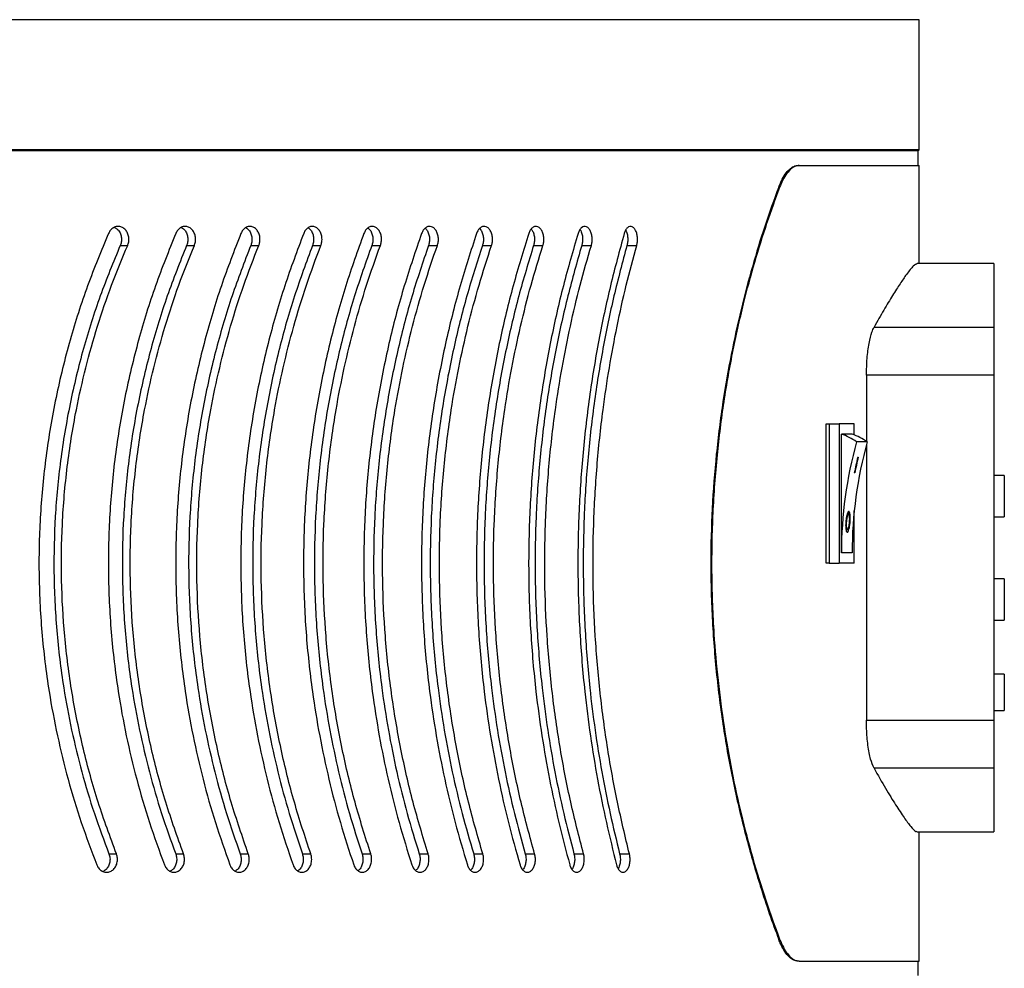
# Model space of a CAD drawing. Header units: millimetres. Extents: x -5615 to -4766, y -2875 to -899.
# Tile 5 of 5: x -5070 to -4879, y -1457 to -1273. Entities that reach past the tile are written whole.
import ezdxf

# ---------------------------------------------------------------- set-up
doc = ezdxf.new("R2010")
doc.units = ezdxf.units.MM

msp = doc.modelspace()

# ---------------------------------------------------------------- linework, layer by layer
at = {"color": 7, "linetype": 'Continuous', "lineweight": 30}
for p, q in [((-4895.91, -1273.48), (-5614.91, -1273.48)), ((-4895.91, -1298.68), (-4895.91, -1273.48)), ((-4895.91, -1298.68), (-5614.91, -1298.68)), ((-4896.11, -1298.88), (-5614.71, -1298.88)), ((-4896.11, -1298.88), (-4895.91, -1298.68)), ((-4896.11, -1301.68), (-4896.11, -1298.88)), ((-4919.31, -1301.68), (-4919.09, -1301.68)), ((-4919.09, -1301.68), (-4895.91, -1301.68)), ((-4895.91, -1320.68), (-4895.91, -1301.68)), ((-4922.86, -1305.88), (-4923.08, -1305.88)), ((-5050.55, -1317.16), (-5049.11, -1317.16)), ((-5037.7, -1317.16), (-5036.2, -1317.16)), ((-5025.28, -1317.16), (-5023.72, -1317.16)), ((-5013.32, -1317.16), (-5011.71, -1317.16)), ((-5001.85, -1317.16), (-5000.18, -1317.16)), ((-4990.87, -1317.16), (-4989.16, -1317.16)), ((-4980.43, -1317.16), (-4978.66, -1317.16)), ((-4970.53, -1317.16), (-4968.72, -1317.16)), ((-4961.2, -1317.16), (-4959.35, -1317.16)), ((-4952.45, -1317.16), (-4950.57, -1317.16)), ((-4881.41, -1320.68), (-4896.23, -1320.68)), ((-4881.41, -1320.68), (-4881.41, -1333.02)), ((-4904.63, -1333.02), (-4881.41, -1333.02)), ((-4881.41, -1333.02), (-4881.41, -1342.29)), ((-4906.1, -1342.29), (-4906.1, -1355.07)), ((-4881.41, -1342.29), (-4906.1, -1342.29)), ((-4881.41, -1342.29), (-4881.41, -1409.07)), ((-4913.88, -1378.68), (-4913.88, -1351.68)), ((-4913.88, -1351.68), (-4913.31, -1351.68)), ((-4913.31, -1351.68), (-4913.31, -1378.68)), ((-4913.31, -1351.68), (-4911.36, -1351.68)), ((-4911.36, -1351.68), (-4911.36, -1378.68)), ((-4908.45, -1351.68), (-4911.36, -1351.68)), ((-4908.45, -1353.85), (-4908.45, -1351.68)), ((-4908.86, -1353.68), (-4910.94, -1353.68)), ((-4910.94, -1376.68), (-4910.94, -1353.68)), ((-4905.93, -1355.18), (-4908.01, -1355.18)), ((-4906.1, -1355.81), (-4906.1, -1409.07)), ((-4907.79, -1358.18), (-4907.69, -1358.18)), ((-4908.34, -1361.18), (-4908.44, -1361.18)), ((-4879.41, -1361.68), (-4881.41, -1361.68)), ((-4879.41, -1361.68), (-4879.41, -1369.68)), ((-4908.45, -1378.68), (-4908.45, -1368.52)), ((-4909.55, -1369.18), (-4909.75, -1369.18)), ((-4881.41, -1369.68), (-4879.41, -1369.68)), ((-4909.97, -1372.18), (-4909.77, -1372.18)), ((-4908.86, -1376.68), (-4910.94, -1376.68)), ((-4913.31, -1378.68), (-4913.88, -1378.68)), ((-4913.31, -1378.68), (-4911.36, -1378.68)), ((-4908.45, -1378.68), (-4911.36, -1378.68)), ((-4879.41, -1381.68), (-4881.41, -1381.68)), ((-4879.41, -1381.68), (-4879.41, -1385.68)), ((-4879.41, -1385.68), (-4879.41, -1389.68)), ((-4881.41, -1389.68), (-4879.41, -1389.68)), ((-4879.41, -1400.18), (-4881.41, -1400.18)), ((-4879.41, -1400.18), (-4879.41, -1407.18)), ((-4881.41, -1407.18), (-4879.41, -1407.18)), ((-4906.1, -1409.07), (-4881.41, -1409.07)), ((-4881.41, -1409.07), (-4881.41, -1418.35)), ((-4881.41, -1418.35), (-4904.63, -1418.35)), ((-4881.41, -1418.35), (-4881.41, -1430.68)), ((-4896.28, -1430.68), (-4881.41, -1430.68)), ((-4895.91, -1455.68), (-4895.91, -1430.68)), ((-5052.73, -1434.94), (-5051.29, -1434.94)), ((-5039.81, -1434.94), (-5038.31, -1434.94)), ((-5027.32, -1434.94), (-5025.76, -1434.94)), ((-5015.29, -1434.94), (-5013.67, -1434.94)), ((-5003.73, -1434.94), (-5002.06, -1434.94)), ((-4992.67, -1434.94), (-4990.95, -1434.94)), ((-4982.13, -1434.94), (-4980.37, -1434.94)), ((-4972.14, -1434.94), (-4970.33, -1434.94)), ((-4962.71, -1434.94), (-4960.86, -1434.94)), ((-4953.87, -1434.94), (-4951.98, -1434.94)), ((-4923.08, -1451.49), (-4922.86, -1451.49)), ((-4919.09, -1455.68), (-4919.31, -1455.68)), ((-4919.09, -1455.68), (-4895.91, -1455.68)), ((-4896.11, -1458.48), (-4896.11, -1455.68))]:
    msp.add_line(p, q, dxfattribs=at)
for centre, radius, start, end in [((-4916.05, -1367.3), 14.55, 56.4218, 69.4286), ((-4830.76, -1376.68), 80.18, 164.4509, 180.005), ((-4913.98, -1367.31), 14.55, 56.4229, 69.4274), ((-4828.69, -1376.68), 80.18, 164.4507, 180.0051), ((-4829.98, -1376.63), 79.97, 166.6619, 168.8614), ((-4829.88, -1376.63), 79.97, 166.6619, 168.8614)]:
    msp.add_arc(centre, radius, start, end, dxfattribs=at)
for points, knots in [([(-4923.08, -1305.88), (-4922.86, -1305.35), (-4922.41, -1304.27), (-4921.63, -1303.08), (-4920.81, -1302.22), (-4920.02, -1301.76), (-4919.52, -1301.71), (-4919.31, -1301.68)], [0, 0, 0, 0, 0.207161, 0.420544, 0.627611, 0.840233, 1, 1, 1, 1]), ([(-4919.09, -1301.68), (-4919.38, -1301.72), (-4919.97, -1301.8), (-4920.85, -1302.44), (-4921.7, -1303.46), (-4922.37, -1304.65), (-4922.73, -1305.55), (-4922.86, -1305.88)], [0, 0, 0, 0, 0.215669, 0.437523, 0.653218, 0.875525, 1, 1, 1, 1]), ([(-4923.08, -1305.88), (-4923.99, -1308.38), (-4925.77, -1313.25), (-4928.22, -1321.23), (-4930.41, -1329.51), (-4932.33, -1338.24), (-4933.98, -1347.59), (-4935.24, -1357.56), (-4936.04, -1368.06), (-4936.33, -1378.9), (-4936.02, -1389.96), (-4935.11, -1401.07), (-4933.67, -1411.88), (-4931.71, -1422.24), (-4929.36, -1432.06), (-4927.03, -1440.08), (-4924.91, -1446.52), (-4923.69, -1449.83), (-4923.08, -1451.49)], [0, 0, 0, 0, 0.063651, 0.123633, 0.183864, 0.244068, 0.304014, 0.369288, 0.43475, 0.500008, 0.56922, 0.638676, 0.707909, 0.776909, 0.846118, 0.915149, 0.957574, 1, 1, 1, 1]), ([(-4922.86, -1451.49), (-4923.76, -1449.02), (-4925.57, -1444.06), (-4928.08, -1435.87), (-4930.29, -1427.48), (-4932.14, -1418.92), (-4933.64, -1410.32), (-4934.82, -1401.46), (-4935.69, -1391.69), (-4936.09, -1381.05), (-4935.91, -1369.66), (-4935.13, -1358.59), (-4933.82, -1347.99), (-4932.07, -1337.95), (-4930.01, -1328.72), (-4927.75, -1320.37), (-4925.39, -1312.79), (-4923.7, -1308.18), (-4922.86, -1305.88)], [0, 0, 0, 0, 0.062842, 0.125811, 0.188638, 0.245266, 0.30213, 0.35897, 0.41557, 0.485411, 0.555502, 0.625349, 0.691547, 0.757947, 0.824173, 0.882741, 0.941421, 1, 1, 1, 1]), ([(-5052.81, -1314.84), (-5054.21, -1318.19), (-5057.01, -1324.9), (-5060.4, -1335.55), (-5063.12, -1346.58), (-5065.04, -1357.86), (-5066.13, -1369.17), (-5066.41, -1380.56), (-5065.86, -1392.05), (-5064.57, -1402.62), (-5062.78, -1412.11), (-5060.7, -1420.58), (-5058.18, -1428.94), (-5056.13, -1434.35), (-5055.1, -1437.06)], [0, 0, 0, 0, 0.088826, 0.177651, 0.269015, 0.360378, 0.449223, 0.538068, 0.629557, 0.721047, 0.790193, 0.859339, 0.929669, 1, 1, 1, 1]), ([(-5039.78, -1314.84), (-5041.14, -1318.19), (-5043.85, -1324.9), (-5047.14, -1335.55), (-5049.78, -1346.58), (-5051.64, -1357.86), (-5052.7, -1369.17), (-5052.97, -1380.56), (-5052.43, -1392.05), (-5051.18, -1402.62), (-5049.45, -1412.11), (-5047.42, -1420.58), (-5044.98, -1428.94), (-5042.99, -1434.35), (-5042, -1437.06)], [0, 0, 0, 0, 0.088826, 0.177651, 0.269015, 0.360379, 0.449223, 0.538068, 0.629557, 0.721047, 0.790193, 0.859339, 0.929669, 1, 1, 1, 1]), ([(-5049.11, -1317.16), (-5049.03, -1316.95), (-5048.9, -1316.57), (-5048.85, -1315.89), (-5048.95, -1315.16), (-5049.29, -1314.42), (-5049.81, -1313.85), (-5050.46, -1313.52), (-5051.18, -1313.46), (-5051.87, -1313.7), (-5052.45, -1314.17), (-5052.7, -1314.63), (-5052.81, -1314.84)], [0, 0, 0, 0, 0.087267, 0.152886, 0.258155, 0.363405, 0.469341, 0.576783, 0.685767, 0.795661, 0.905351, 1, 1, 1, 1]), ([(-5051.67, -1313.68), (-5051.51, -1313.76), (-5051.12, -1313.94), (-5050.66, -1314.52), (-5050.35, -1315.29), (-5050.27, -1316.14), (-5050.39, -1316.77), (-5050.52, -1317.09), (-5050.55, -1317.16)], [0, 0, 0, 0, 0.15064, 0.353042, 0.55248, 0.749045, 0.944019, 1, 1, 1, 1]), ([(-5027.18, -1314.84), (-5028.49, -1318.19), (-5031.11, -1324.9), (-5034.29, -1335.55), (-5036.85, -1346.58), (-5038.65, -1357.86), (-5039.67, -1369.17), (-5039.94, -1380.56), (-5039.42, -1392.05), (-5038.2, -1402.62), (-5036.53, -1412.11), (-5034.57, -1420.58), (-5032.2, -1428.94), (-5030.28, -1434.35), (-5029.32, -1437.06)], [0, 0, 0, 0, 0.088826, 0.177651, 0.269015, 0.360379, 0.449223, 0.538068, 0.629557, 0.721047, 0.790193, 0.859339, 0.929669, 1, 1, 1, 1]), ([(-5036.2, -1317.16), (-5036.13, -1316.95), (-5036, -1316.57), (-5035.95, -1315.89), (-5036.04, -1315.16), (-5036.37, -1314.42), (-5036.87, -1313.85), (-5037.5, -1313.52), (-5038.2, -1313.46), (-5038.87, -1313.7), (-5039.44, -1314.17), (-5039.67, -1314.63), (-5039.78, -1314.84)], [0, 0, 0, 0, 0.087267, 0.152886, 0.258155, 0.363406, 0.469341, 0.576784, 0.685769, 0.795661, 0.905351, 1, 1, 1, 1]), ([(-5038.75, -1313.7), (-5038.6, -1313.77), (-5038.24, -1313.95), (-5037.81, -1314.52), (-5037.51, -1315.29), (-5037.43, -1316.14), (-5037.54, -1316.77), (-5037.67, -1317.09), (-5037.7, -1317.16)], [0, 0, 0, 0, 0.139215, 0.344337, 0.546459, 0.745669, 0.943266, 1, 1, 1, 1]), ([(-5015.03, -1314.84), (-5016.3, -1318.19), (-5018.82, -1324.9), (-5021.89, -1335.55), (-5024.35, -1346.58), (-5026.09, -1357.86), (-5027.08, -1369.17), (-5027.33, -1380.56), (-5026.83, -1392.05), (-5025.66, -1402.62), (-5024.04, -1412.11), (-5022.15, -1420.58), (-5019.87, -1428.94), (-5018.02, -1434.35), (-5017.1, -1437.06)], [0, 0, 0, 0, 0.088826, 0.177651, 0.269015, 0.360379, 0.449224, 0.538068, 0.629557, 0.721047, 0.790193, 0.859339, 0.929669, 1, 1, 1, 1]), ([(-5023.72, -1317.16), (-5023.65, -1316.95), (-5023.53, -1316.57), (-5023.48, -1315.89), (-5023.57, -1315.16), (-5023.89, -1314.42), (-5024.37, -1313.85), (-5024.98, -1313.52), (-5025.65, -1313.46), (-5026.3, -1313.7), (-5026.85, -1314.17), (-5027.08, -1314.63), (-5027.18, -1314.84)], [0, 0, 0, 0, 0.087267, 0.152886, 0.258155, 0.363406, 0.469342, 0.576784, 0.685769, 0.795661, 0.905351, 1, 1, 1, 1]), ([(-5026.25, -1313.73), (-5026.13, -1313.79), (-5025.8, -1313.96), (-5025.39, -1314.52), (-5025.1, -1315.29), (-5025.03, -1316.14), (-5025.13, -1316.77), (-5025.25, -1317.09), (-5025.28, -1317.16)], [0, 0, 0, 0, 0.126648, 0.334767, 0.539839, 0.741956, 0.942437, 1, 1, 1, 1]), ([(-5003.37, -1314.84), (-5004.58, -1318.19), (-5007, -1324.9), (-5009.94, -1335.55), (-5012.31, -1346.58), (-5013.98, -1357.86), (-5014.93, -1369.17), (-5015.18, -1380.56), (-5014.7, -1392.05), (-5013.57, -1402.62), (-5012.01, -1412.11), (-5010.2, -1420.58), (-5008.01, -1428.94), (-5006.23, -1434.35), (-5005.35, -1437.06)], [0, 0, 0, 0, 0.088826, 0.17765, 0.269015, 0.360378, 0.449223, 0.538068, 0.629557, 0.721047, 0.790193, 0.859339, 0.929669, 1, 1, 1, 1]), ([(-5011.71, -1317.16), (-5011.64, -1316.95), (-5011.52, -1316.57), (-5011.47, -1315.89), (-5011.56, -1315.16), (-5011.87, -1314.42), (-5012.33, -1313.85), (-5012.92, -1313.52), (-5013.57, -1313.46), (-5014.19, -1313.7), (-5014.71, -1314.17), (-5014.93, -1314.63), (-5015.03, -1314.84)], [0, 0, 0, 0, 0.087268, 0.152887, 0.258155, 0.363406, 0.469342, 0.576783, 0.685769, 0.795663, 0.905352, 1, 1, 1, 1]), ([(-5014.2, -1313.76), (-5014.1, -1313.82), (-5013.8, -1313.98), (-5013.43, -1314.52), (-5013.15, -1315.29), (-5013.08, -1316.14), (-5013.18, -1316.77), (-5013.3, -1317.09), (-5013.32, -1317.16)], [0, 0, 0, 0, 0.108292, 0.320786, 0.530166, 0.736532, 0.941227, 1, 1, 1, 1]), ([(-4992.2, -1314.84), (-4993.35, -1318.19), (-4995.67, -1324.9), (-4998.49, -1335.55), (-5000.75, -1346.58), (-5002.36, -1357.86), (-5003.27, -1369.17), (-5003.51, -1380.56), (-5003.04, -1392.05), (-5001.96, -1402.62), (-5000.47, -1412.11), (-4998.73, -1420.58), (-4996.64, -1428.94), (-4994.94, -1434.35), (-4994.09, -1437.06)], [0, 0, 0, 0, 0.088826, 0.17765, 0.269015, 0.360378, 0.449223, 0.538068, 0.629557, 0.721047, 0.790193, 0.859339, 0.929669, 1, 1, 1, 1]), ([(-5000.18, -1317.16), (-5000.11, -1316.95), (-5000, -1316.57), (-4999.95, -1315.89), (-5000.04, -1315.16), (-5000.33, -1314.42), (-5000.78, -1313.85), (-5001.34, -1313.52), (-5001.96, -1313.46), (-5002.56, -1313.7), (-5003.06, -1314.17), (-5003.27, -1314.63), (-5003.37, -1314.84)], [0, 0, 0, 0, 0.087267, 0.152886, 0.258155, 0.363406, 0.469342, 0.576783, 0.685766, 0.79566, 0.90535, 1, 1, 1, 1]), ([(-5002.62, -1313.81), (-5002.54, -1313.85), (-5002.28, -1314), (-5001.95, -1314.52), (-5001.68, -1315.29), (-5001.61, -1316.14), (-5001.71, -1316.77), (-5001.82, -1317.09), (-5001.85, -1317.16)], [0, 0, 0, 0, 0.082653, 0.301254, 0.516657, 0.728957, 0.939538, 1, 1, 1, 1]), ([(-4981.56, -1314.84), (-4982.66, -1318.19), (-4984.85, -1324.9), (-4987.54, -1335.55), (-4989.7, -1346.58), (-4991.24, -1357.86), (-4992.11, -1369.17), (-4992.33, -1380.56), (-4991.89, -1392.05), (-4990.86, -1402.62), (-4989.43, -1412.11), (-4987.78, -1420.58), (-4985.78, -1428.94), (-4984.16, -1434.35), (-4983.35, -1437.06)], [0, 0, 0, 0, 0.088826, 0.177651, 0.269015, 0.360379, 0.449223, 0.538068, 0.629557, 0.721047, 0.790193, 0.859339, 0.929669, 1, 1, 1, 1]), ([(-4989.16, -1317.16), (-4989.09, -1316.95), (-4988.99, -1316.57), (-4988.94, -1315.89), (-4989.02, -1315.16), (-4989.3, -1314.42), (-4989.73, -1313.85), (-4990.26, -1313.52), (-4990.85, -1313.46), (-4991.43, -1313.7), (-4991.9, -1314.17), (-4992.11, -1314.63), (-4992.2, -1314.84)], [0, 0, 0, 0, 0.087268, 0.152886, 0.258155, 0.363405, 0.46934, 0.576783, 0.685767, 0.795663, 0.905351, 1, 1, 1, 1]), ([(-4991.53, -1313.86), (-4991.49, -1313.89), (-4991.27, -1314.03), (-4990.97, -1314.53), (-4990.71, -1315.29), (-4990.65, -1316.14), (-4990.74, -1316.77), (-4990.85, -1317.09), (-4990.87, -1317.16)], [0, 0, 0, 0, 0.052888, 0.278582, 0.500975, 0.720163, 0.937575, 1, 1, 1, 1]), ([(-4971.46, -1314.84), (-4972.5, -1318.19), (-4974.58, -1324.9), (-4977.13, -1335.55), (-4979.18, -1346.58), (-4980.64, -1357.86), (-4981.47, -1369.17), (-4981.68, -1380.56), (-4981.26, -1392.05), (-4980.28, -1402.62), (-4978.93, -1412.11), (-4977.35, -1420.58), (-4975.46, -1428.94), (-4973.93, -1434.35), (-4973.16, -1437.06)], [0, 0, 0, 0, 0.088826, 0.177651, 0.269015, 0.360379, 0.449224, 0.538068, 0.629557, 0.721047, 0.790193, 0.859339, 0.929669, 1, 1, 1, 1]), ([(-4978.66, -1317.16), (-4978.6, -1316.95), (-4978.5, -1316.57), (-4978.46, -1315.89), (-4978.54, -1315.16), (-4978.8, -1314.42), (-4979.21, -1313.85), (-4979.72, -1313.52), (-4980.28, -1313.46), (-4980.82, -1313.7), (-4981.28, -1314.17), (-4981.47, -1314.63), (-4981.56, -1314.84)], [0, 0, 0, 0, 0.087268, 0.152887, 0.258156, 0.363405, 0.469342, 0.576784, 0.685769, 0.795661, 0.905351, 1, 1, 1, 1]), ([(-4980.97, -1313.92), (-4980.96, -1313.93), (-4980.78, -1314.05), (-4980.52, -1314.53), (-4980.27, -1315.29), (-4980.22, -1316.14), (-4980.3, -1316.77), (-4980.41, -1317.09), (-4980.43, -1317.16)], [0, 0, 0, 0, 0.017759, 0.251824, 0.482465, 0.709784, 0.935261, 1, 1, 1, 1]), ([(-4961.92, -1314.84), (-4962.9, -1318.19), (-4964.87, -1324.9), (-4967.27, -1335.55), (-4969.21, -1346.58), (-4970.59, -1357.86), (-4971.37, -1369.17), (-4971.58, -1380.56), (-4971.18, -1392.05), (-4970.25, -1402.62), (-4968.97, -1412.11), (-4967.48, -1420.58), (-4965.69, -1428.94), (-4964.25, -1434.35), (-4963.53, -1437.06)], [0, 0, 0, 0, 0.088826, 0.177651, 0.269015, 0.360379, 0.449223, 0.538068, 0.629557, 0.721047, 0.790193, 0.859339, 0.929669, 1, 1, 1, 1]), ([(-4968.72, -1317.16), (-4968.67, -1316.95), (-4968.57, -1316.57), (-4968.53, -1315.89), (-4968.6, -1315.16), (-4968.85, -1314.42), (-4969.24, -1313.85), (-4969.72, -1313.52), (-4970.25, -1313.46), (-4970.76, -1313.7), (-4971.19, -1314.17), (-4971.37, -1314.63), (-4971.46, -1314.84)], [0, 0, 0, 0, 0.087267, 0.152886, 0.258155, 0.363405, 0.469341, 0.576783, 0.685768, 0.795661, 0.90535, 1, 1, 1, 1]), ([(-4970.98, -1314), (-4970.85, -1314.17), (-4970.6, -1314.53), (-4970.39, -1315.29), (-4970.33, -1316.13), (-4970.41, -1316.77), (-4970.51, -1317.09), (-4970.53, -1317.16)], [0, 0, 0, 0, 0.221963, 0.461807, 0.698199, 0.932676, 1, 1, 1, 1]), ([(-4952.97, -1314.84), (-4953.89, -1318.19), (-4955.73, -1324.9), (-4957.99, -1335.55), (-4959.81, -1346.58), (-4961.11, -1357.86), (-4961.84, -1369.17), (-4962.04, -1380.56), (-4961.66, -1392.05), (-4960.79, -1402.62), (-4959.58, -1412.11), (-4958.18, -1420.58), (-4956.5, -1428.94), (-4955.15, -1434.35), (-4954.48, -1437.06)], [0, 0, 0, 0, 0.088826, 0.177651, 0.269015, 0.360379, 0.449223, 0.538068, 0.629557, 0.721047, 0.790193, 0.859339, 0.929669, 1, 1, 1, 1]), ([(-4959.35, -1317.16), (-4959.3, -1316.95), (-4959.21, -1316.57), (-4959.17, -1315.89), (-4959.24, -1315.16), (-4959.47, -1314.42), (-4959.83, -1313.85), (-4960.29, -1313.52), (-4960.78, -1313.46), (-4961.27, -1313.7), (-4961.67, -1314.17), (-4961.84, -1314.63), (-4961.92, -1314.84)], [0, 0, 0, 0, 0.087268, 0.152886, 0.258155, 0.363407, 0.469343, 0.576784, 0.685768, 0.795662, 0.905351, 1, 1, 1, 1]), ([(-4961.56, -1314.1), (-4961.46, -1314.24), (-4961.25, -1314.57), (-4961.06, -1315.29), (-4961.01, -1316.13), (-4961.09, -1316.77), (-4961.18, -1317.09), (-4961.2, -1317.16)], [0, 0, 0, 0, 0.187554, 0.438006, 0.684852, 0.929698, 1, 1, 1, 1]), ([(-4950.57, -1317.16), (-4950.52, -1316.95), (-4950.43, -1316.57), (-4950.4, -1315.89), (-4950.46, -1315.16), (-4950.68, -1314.42), (-4951.02, -1313.85), (-4951.44, -1313.52), (-4951.91, -1313.46), (-4952.36, -1313.7), (-4952.74, -1314.17), (-4952.9, -1314.63), (-4952.97, -1314.84)], [0, 0, 0, 0, 0.087267, 0.152886, 0.258155, 0.363405, 0.469341, 0.576784, 0.685768, 0.795661, 0.905351, 1, 1, 1, 1]), ([(-4952.72, -1314.22), (-4952.66, -1314.33), (-4952.48, -1314.62), (-4952.33, -1315.3), (-4952.27, -1316.13), (-4952.35, -1316.77), (-4952.43, -1317.09), (-4952.45, -1317.16)], [0, 0, 0, 0, 0.144558, 0.408264, 0.668173, 0.925977, 1, 1, 1, 1]), ([(-5050.55, -1317.16), (-5051.88, -1320.4), (-5054.56, -1326.88), (-5057.8, -1337.17), (-5060.39, -1347.82), (-5062.22, -1358.7), (-5063.25, -1369.62), (-5063.51, -1380.62), (-5062.97, -1391.71), (-5061.73, -1401.88), (-5060.03, -1411.01), (-5058.04, -1419.13), (-5055.65, -1427.15), (-5053.7, -1432.34), (-5052.73, -1434.94)], [0, 0, 0, 0, 0.0889916, 0.1779812, 0.2695202, 0.3610579, 0.4500664, 0.5390742, 0.6307249, 0.7223771, 0.7912003, 0.8600247, 0.930012, 1, 1, 1, 1]), ([(-5051.29, -1434.94), (-5052.51, -1431.63), (-5054.96, -1425.03), (-5057.81, -1414.6), (-5060, -1403.85), (-5061.42, -1392.9), (-5062.03, -1381.96), (-5061.88, -1370.99), (-5060.93, -1359.96), (-5059.32, -1349.86), (-5057.28, -1340.81), (-5055, -1332.75), (-5052.31, -1324.83), (-5050.18, -1319.71), (-5049.11, -1317.16)], [0, 0, 0, 0, 0.088794, 0.177587, 0.268928, 0.360269, 0.449078, 0.537887, 0.629317, 0.720749, 0.789973, 0.859198, 0.929599, 1, 1, 1, 1]), ([(-5037.7, -1317.16), (-5038.99, -1320.4), (-5041.58, -1326.88), (-5044.72, -1337.17), (-5047.24, -1347.82), (-5049.01, -1358.7), (-5050.01, -1369.62), (-5050.26, -1380.62), (-5049.74, -1391.71), (-5048.54, -1401.88), (-5046.88, -1411.01), (-5044.96, -1419.13), (-5042.64, -1427.15), (-5040.75, -1432.34), (-5039.81, -1434.94)], [0, 0, 0, 0, 0.088992, 0.177981, 0.26952, 0.361058, 0.450066, 0.539074, 0.630725, 0.722377, 0.7912, 0.860025, 0.930012, 1, 1, 1, 1]), ([(-5038.31, -1434.94), (-5039.49, -1431.63), (-5041.86, -1425.03), (-5044.63, -1414.6), (-5046.75, -1403.85), (-5048.12, -1392.9), (-5048.72, -1381.96), (-5048.58, -1370.99), (-5047.65, -1359.96), (-5046.09, -1349.86), (-5044.12, -1340.81), (-5041.9, -1332.75), (-5039.3, -1324.83), (-5037.23, -1319.71), (-5036.2, -1317.16)], [0, 0, 0, 0, 0.088794, 0.177587, 0.268928, 0.360269, 0.449078, 0.537887, 0.629317, 0.720749, 0.789973, 0.859198, 0.929599, 1, 1, 1, 1]), ([(-5025.28, -1317.16), (-5026.53, -1320.4), (-5029.03, -1326.88), (-5032.06, -1337.17), (-5034.5, -1347.82), (-5036.21, -1358.7), (-5037.18, -1369.62), (-5037.42, -1380.62), (-5036.92, -1391.71), (-5035.75, -1401.88), (-5034.15, -1411.01), (-5032.29, -1419.13), (-5030.05, -1427.15), (-5028.23, -1432.34), (-5027.32, -1434.94)], [0, 0, 0, 0, 0.088992, 0.177981, 0.26952, 0.361058, 0.450066, 0.539074, 0.630725, 0.722377, 0.7912, 0.860025, 0.930012, 1, 1, 1, 1]), ([(-5025.76, -1434.94), (-5026.9, -1431.63), (-5029.19, -1425.03), (-5031.86, -1414.6), (-5033.92, -1403.85), (-5035.24, -1392.9), (-5035.82, -1381.96), (-5035.68, -1370.99), (-5034.79, -1359.96), (-5033.28, -1349.86), (-5031.37, -1340.81), (-5029.23, -1332.75), (-5026.71, -1324.83), (-5024.72, -1319.71), (-5023.72, -1317.16)], [0, 0, 0, 0, 0.0887937, 0.1775872, 0.2689284, 0.360269, 0.4490782, 0.5378871, 0.6293171, 0.7207486, 0.7899729, 0.8591982, 0.9295986, 1, 1, 1, 1]), ([(-5013.32, -1317.16), (-5014.52, -1320.4), (-5016.93, -1326.88), (-5019.85, -1337.17), (-5022.19, -1347.82), (-5023.84, -1358.7), (-5024.78, -1369.62), (-5025.02, -1380.62), (-5024.53, -1391.71), (-5023.41, -1401.88), (-5021.86, -1411.01), (-5020.07, -1419.13), (-5017.91, -1427.15), (-5016.16, -1432.34), (-5015.29, -1434.94)], [0, 0, 0, 0, 0.088992, 0.177981, 0.26952, 0.361058, 0.450066, 0.539074, 0.630725, 0.722377, 0.7912, 0.860025, 0.930012, 1, 1, 1, 1]), ([(-5013.67, -1434.94), (-5014.77, -1431.63), (-5016.96, -1425.03), (-5019.54, -1414.6), (-5021.52, -1403.85), (-5022.8, -1392.9), (-5023.36, -1381.96), (-5023.22, -1370.99), (-5022.36, -1359.96), (-5020.91, -1349.86), (-5019.07, -1340.81), (-5017, -1332.75), (-5014.58, -1324.83), (-5012.67, -1319.71), (-5011.71, -1317.16)], [0, 0, 0, 0, 0.088794, 0.177587, 0.268928, 0.360269, 0.449078, 0.537887, 0.629317, 0.720749, 0.789973, 0.859198, 0.929599, 1, 1, 1, 1]), ([(-5001.85, -1317.16), (-5003, -1320.4), (-5005.3, -1326.88), (-5008.11, -1337.17), (-5010.36, -1347.82), (-5011.94, -1358.7), (-5012.84, -1369.62), (-5013.07, -1380.62), (-5012.6, -1391.71), (-5011.52, -1401.88), (-5010.04, -1411.01), (-5008.32, -1419.13), (-5006.25, -1427.15), (-5004.57, -1432.34), (-5003.73, -1434.94)], [0, 0, 0, 0, 0.088992, 0.177981, 0.26952, 0.361058, 0.450066, 0.539074, 0.630725, 0.722377, 0.7912, 0.860025, 0.930012, 1, 1, 1, 1]), ([(-5002.06, -1434.94), (-5003.11, -1431.63), (-5005.22, -1425.03), (-5007.69, -1414.6), (-5009.6, -1403.85), (-5010.82, -1392.9), (-5011.36, -1381.96), (-5011.23, -1370.99), (-5010.4, -1359.96), (-5009, -1349.86), (-5007.23, -1340.81), (-5005.26, -1332.75), (-5002.93, -1324.83), (-5001.1, -1319.71), (-5000.18, -1317.16)], [0, 0, 0, 0, 0.088794, 0.177587, 0.268928, 0.360269, 0.449078, 0.537887, 0.629317, 0.720749, 0.789973, 0.859198, 0.929599, 1, 1, 1, 1]), ([(-4990.87, -1317.16), (-4991.97, -1320.4), (-4994.17, -1326.88), (-4996.85, -1337.17), (-4999, -1347.82), (-5000.52, -1358.7), (-5001.39, -1369.62), (-5001.6, -1380.62), (-5001.15, -1391.71), (-5000.12, -1401.88), (-4998.7, -1411.01), (-4997.06, -1419.13), (-4995.07, -1427.15), (-4993.47, -1432.34), (-4992.67, -1434.94)], [0, 0, 0, 0, 0.088992, 0.177981, 0.26952, 0.361058, 0.450066, 0.539074, 0.630725, 0.722377, 0.7912, 0.860025, 0.930012, 1, 1, 1, 1]), ([(-4990.95, -1434.94), (-4991.95, -1431.63), (-4993.97, -1425.03), (-4996.33, -1414.6), (-4998.15, -1403.85), (-4999.33, -1392.9), (-4999.85, -1381.96), (-4999.72, -1370.99), (-4998.93, -1359.96), (-4997.59, -1349.86), (-4995.9, -1340.81), (-4994, -1332.75), (-4991.79, -1324.83), (-4990.03, -1319.71), (-4989.16, -1317.16)], [0, 0, 0, 0, 0.0887938, 0.1775872, 0.2689284, 0.360269, 0.4490782, 0.5378871, 0.6293171, 0.7207486, 0.7899729, 0.8591982, 0.9295986, 1, 1, 1, 1]), ([(-4980.43, -1317.16), (-4981.47, -1320.4), (-4983.56, -1326.88), (-4986.11, -1337.17), (-4988.16, -1347.82), (-4989.61, -1358.7), (-4990.43, -1369.62), (-4990.64, -1380.62), (-4990.21, -1391.71), (-4989.23, -1401.88), (-4987.88, -1411.01), (-4986.31, -1419.13), (-4984.42, -1427.15), (-4982.9, -1432.34), (-4982.13, -1434.94)], [0, 0, 0, 0, 0.088992, 0.177981, 0.26952, 0.361058, 0.450066, 0.539074, 0.630725, 0.722377, 0.7912, 0.860025, 0.930012, 1, 1, 1, 1]), ([(-4980.37, -1434.94), (-4981.32, -1431.63), (-4983.24, -1425.03), (-4985.49, -1414.6), (-4987.23, -1403.85), (-4988.35, -1392.9), (-4988.84, -1381.96), (-4988.72, -1370.99), (-4987.96, -1359.96), (-4986.68, -1349.86), (-4985.07, -1340.81), (-4983.27, -1332.75), (-4981.16, -1324.83), (-4979.5, -1319.71), (-4978.66, -1317.16)], [0, 0, 0, 0, 0.088794, 0.177587, 0.268928, 0.360269, 0.449078, 0.537887, 0.629317, 0.720749, 0.789973, 0.859198, 0.929599, 1, 1, 1, 1]), ([(-4970.53, -1317.16), (-4971.52, -1320.4), (-4973.49, -1326.88), (-4975.91, -1337.17), (-4977.86, -1347.82), (-4979.23, -1358.7), (-4980.01, -1369.62), (-4980.21, -1380.62), (-4979.8, -1391.71), (-4978.86, -1401.88), (-4977.58, -1411.01), (-4976.09, -1419.13), (-4974.31, -1427.15), (-4972.86, -1432.34), (-4972.14, -1434.94)], [0, 0, 0, 0, 0.0889916, 0.1779812, 0.2695202, 0.3610579, 0.4500664, 0.5390742, 0.6307249, 0.7223771, 0.7912004, 0.8600247, 0.930012, 1, 1, 1, 1]), ([(-4970.33, -1434.94), (-4971.24, -1431.63), (-4973.05, -1425.03), (-4975.18, -1414.6), (-4976.83, -1403.85), (-4977.9, -1392.9), (-4978.36, -1381.96), (-4978.25, -1370.99), (-4977.53, -1359.96), (-4976.32, -1349.86), (-4974.79, -1340.81), (-4973.08, -1332.75), (-4971.08, -1324.83), (-4969.51, -1319.71), (-4968.72, -1317.16)], [0, 0, 0, 0, 0.088794, 0.177587, 0.268928, 0.360269, 0.449078, 0.537887, 0.629317, 0.720749, 0.789973, 0.859198, 0.929599, 1, 1, 1, 1]), ([(-4961.2, -1317.16), (-4962.13, -1320.4), (-4963.99, -1326.88), (-4966.26, -1337.17), (-4968.1, -1347.82), (-4969.4, -1358.7), (-4970.13, -1369.62), (-4970.32, -1380.62), (-4969.94, -1391.71), (-4969.05, -1401.88), (-4967.84, -1411.01), (-4966.44, -1419.13), (-4964.75, -1427.15), (-4963.39, -1432.34), (-4962.71, -1434.94)], [0, 0, 0, 0, 0.088992, 0.177981, 0.26952, 0.361058, 0.450066, 0.539074, 0.630725, 0.722377, 0.7912, 0.860025, 0.930012, 1, 1, 1, 1]), ([(-4960.86, -1434.94), (-4961.72, -1431.63), (-4963.42, -1425.03), (-4965.44, -1414.6), (-4966.99, -1403.85), (-4968, -1392.9), (-4968.44, -1381.96), (-4968.33, -1370.99), (-4967.65, -1359.96), (-4966.51, -1349.86), (-4965.06, -1340.81), (-4963.45, -1332.75), (-4961.57, -1324.83), (-4960.09, -1319.71), (-4959.35, -1317.16)], [0, 0, 0, 0, 0.088794, 0.177587, 0.268928, 0.360269, 0.449078, 0.537887, 0.629317, 0.720749, 0.789973, 0.859198, 0.929599, 1, 1, 1, 1]), ([(-4952.45, -1317.16), (-4953.32, -1320.4), (-4955.06, -1326.88), (-4957.19, -1337.17), (-4958.91, -1347.82), (-4960.13, -1358.7), (-4960.83, -1369.62), (-4961, -1380.62), (-4960.64, -1391.71), (-4959.81, -1401.88), (-4958.67, -1411.01), (-4957.35, -1419.13), (-4955.77, -1427.15), (-4954.5, -1432.34), (-4953.87, -1434.94)], [0, 0, 0, 0, 0.088992, 0.177981, 0.26952, 0.361058, 0.450066, 0.539074, 0.630725, 0.722377, 0.7912, 0.860025, 0.930012, 1, 1, 1, 1]), ([(-4951.98, -1434.94), (-4952.78, -1431.63), (-4954.37, -1425.03), (-4956.26, -1414.6), (-4957.72, -1403.85), (-4958.67, -1392.9), (-4959.08, -1381.96), (-4958.98, -1370.99), (-4958.34, -1359.96), (-4957.27, -1349.86), (-4955.91, -1340.81), (-4954.41, -1332.75), (-4952.64, -1324.83), (-4951.26, -1319.71), (-4950.57, -1317.16)], [0, 0, 0, 0, 0.088794, 0.177587, 0.268928, 0.360269, 0.449078, 0.537887, 0.629317, 0.720749, 0.789973, 0.859198, 0.929599, 1, 1, 1, 1]), ([(-4896.23, -1320.7), (-4896.46, -1320.8), (-4896.93, -1320.98), (-4898.15, -1322.49), (-4899.55, -1324.5), (-4901.02, -1326.81), (-4902.7, -1329.59), (-4903.99, -1331.87), (-4904.63, -1333.02)], [0, 0, 0, 0, 0.201884, 0.411871, 0.557844, 0.703819, 0.851908, 1, 1, 1, 1]), ([(-4906.1, -1342.29), (-4906.07, -1341.19), (-4906.02, -1338.99), (-4905.62, -1336.06), (-4905.13, -1334.05), (-4904.77, -1333.3), (-4904.63, -1333.02)], [0, 0, 0, 0, 0.275304, 0.550471, 0.829321, 1, 1, 1, 1]), ([(-4909.26, -1370.68), (-4909.27, -1370.82), (-4909.28, -1370.95), (-4909.31, -1371.2), (-4909.33, -1371.33), (-4909.36, -1371.57), (-4909.38, -1371.69), (-4909.43, -1371.9), (-4909.45, -1372.01), (-4909.53, -1372.28), (-4909.58, -1372.43), (-4909.69, -1372.63), (-4909.75, -1372.68), (-4909.83, -1372.68), (-4909.86, -1372.67), (-4909.91, -1372.62), (-4909.93, -1372.58), (-4909.98, -1372.48), (-4910, -1372.42), (-4910.03, -1372.27), (-4910.05, -1372.19), (-4910.08, -1372), (-4910.09, -1371.9), (-4910.11, -1371.68), (-4910.11, -1371.57), (-4910.12, -1371.33), (-4910.12, -1371.2), (-4910.11, -1370.94), (-4910.1, -1370.81), (-4910.07, -1370.42), (-4910.04, -1370.16), (-4909.96, -1369.68), (-4909.91, -1369.46), (-4909.83, -1369.18), (-4909.8, -1369.09), (-4909.74, -1368.95), (-4909.71, -1368.89), (-4909.65, -1368.79), (-4909.62, -1368.75), (-4909.56, -1368.7), (-4909.53, -1368.68), (-4909.47, -1368.68), (-4909.45, -1368.7), (-4909.4, -1368.75), (-4909.38, -1368.79), (-4909.34, -1368.89), (-4909.32, -1368.95), (-4909.29, -1369.09), (-4909.28, -1369.18), (-4909.25, -1369.36), (-4909.25, -1369.46), (-4909.23, -1369.68), (-4909.23, -1369.8), (-4909.23, -1370.16), (-4909.24, -1370.42), (-4909.26, -1370.68)], [0, 0, 0, 0, 0.03125, 0.03125, 0.0625, 0.0625, 0.09375, 0.09375, 0.125, 0.125, 0.1875, 0.1875, 0.25, 0.25, 0.28125, 0.28125, 0.3125, 0.3125, 0.34375, 0.34375, 0.375, 0.375, 0.40625, 0.40625, 0.4375, 0.4375, 0.46875, 0.46875, 0.5, 0.5, 0.5625, 0.5625, 0.625, 0.625, 0.65625, 0.65625, 0.6875, 0.6875, 0.71875, 0.71875, 0.75, 0.75, 0.78125, 0.78125, 0.8125, 0.8125, 0.84375, 0.84375, 0.875, 0.875, 0.90625, 0.90625, 0.9375, 0.9375, 1, 1, 1, 1]), ([(-4909.37, -1370.68), (-4909.38, -1370.85), (-4909.41, -1371.19), (-4909.5, -1371.64), (-4909.6, -1371.98), (-4909.71, -1372.18), (-4909.81, -1372.2), (-4909.91, -1372.06), (-4909.98, -1371.76), (-4910.01, -1371.34), (-4910.01, -1370.85), (-4909.96, -1370.33), (-4909.88, -1369.86), (-4909.77, -1369.48), (-4909.66, -1369.24), (-4909.54, -1369.16), (-4909.45, -1369.25), (-4909.38, -1369.5), (-4909.34, -1369.89), (-4909.34, -1370.3), (-4909.36, -1370.58), (-4909.37, -1370.68)], [0, 0, 0, 0, 0.053829, 0.107666, 0.161399, 0.215023, 0.268573, 0.322094, 0.37563, 0.429226, 0.482924, 0.536738, 0.59066, 0.64458, 0.69836, 0.75192, 0.805315, 0.858709, 0.912271, 0.966056, 1, 1, 1, 1]), ([(-4909.47, -1369.26), (-4909.48, -1369.16), (-4909.51, -1368.91), (-4909.59, -1368.71), (-4909.67, -1368.71), (-4909.7, -1368.71)], [0, 0, 0, 0, 0.271399, 0.714679, 1, 1, 1, 1]), ([(-4904.63, -1418.35), (-4904.86, -1417.83), (-4905.32, -1416.77), (-4905.83, -1414.02), (-4906.07, -1411.31), (-4906.09, -1409.63), (-4906.1, -1409.07)], [0, 0, 0, 0, 0.288543, 0.577291, 0.860674, 1, 1, 1, 1]), ([(-4904.63, -1418.35), (-4903.87, -1419.7), (-4902.35, -1422.39), (-4900.4, -1425.55), (-4898.75, -1428.05), (-4897.42, -1429.79), (-4896.57, -1430.68), (-4896.35, -1430.59), (-4896.28, -1430.56)], [0, 0, 0, 0, 0.175708, 0.35141, 0.530826, 0.710235, 0.911568, 1, 1, 1, 1]), ([(-5055.1, -1437.06), (-5055.06, -1437.15), (-5054.92, -1437.49), (-5054.53, -1437.98), (-5053.91, -1438.4), (-5053.2, -1438.55), (-5052.48, -1438.4), (-5051.84, -1437.98), (-5051.37, -1437.32), (-5051.13, -1436.62), (-5051.07, -1435.89), (-5051.14, -1435.35), (-5051.26, -1435.02), (-5051.29, -1434.94)], [0, 0, 0, 0, 0.039019, 0.14432, 0.251371, 0.360291, 0.470352, 0.580321, 0.689052, 0.795998, 0.86146, 0.966542, 1, 1, 1, 1]), ([(-5052.73, -1434.94), (-5052.65, -1435.2), (-5052.5, -1435.72), (-5052.55, -1436.57), (-5052.82, -1437.34), (-5053.28, -1437.99), (-5053.7, -1438.23), (-5053.91, -1438.34)], [0, 0, 0, 0, 0.199467, 0.398987, 0.598058, 0.79843, 1, 1, 1, 1]), ([(-5042, -1437.06), (-5041.96, -1437.15), (-5041.82, -1437.49), (-5041.45, -1437.98), (-5040.85, -1438.4), (-5040.16, -1438.55), (-5039.46, -1438.4), (-5038.84, -1437.98), (-5038.38, -1437.32), (-5038.16, -1436.62), (-5038.1, -1435.89), (-5038.17, -1435.35), (-5038.28, -1435.02), (-5038.31, -1434.94)], [0, 0, 0, 0, 0.03902, 0.144319, 0.251371, 0.360291, 0.470352, 0.580321, 0.689053, 0.795998, 0.86146, 0.966542, 1, 1, 1, 1]), ([(-5039.81, -1434.94), (-5039.74, -1435.2), (-5039.59, -1435.72), (-5039.64, -1436.57), (-5039.9, -1437.34), (-5040.33, -1437.97), (-5040.72, -1438.2), (-5040.9, -1438.31)], [0, 0, 0, 0, 0.203222, 0.406498, 0.609316, 0.813459, 1, 1, 1, 1]), ([(-5029.32, -1437.06), (-5029.29, -1437.15), (-5029.15, -1437.49), (-5028.79, -1437.98), (-5028.21, -1438.4), (-5027.54, -1438.55), (-5026.87, -1438.4), (-5026.28, -1437.98), (-5025.83, -1437.32), (-5025.61, -1436.62), (-5025.55, -1435.89), (-5025.62, -1435.35), (-5025.73, -1435.02), (-5025.76, -1434.94)], [0, 0, 0, 0, 0.03902, 0.144321, 0.251373, 0.360292, 0.470354, 0.580321, 0.689052, 0.795998, 0.86146, 0.966542, 1, 1, 1, 1]), ([(-5027.32, -1434.94), (-5027.25, -1435.2), (-5027.1, -1435.72), (-5027.15, -1436.57), (-5027.4, -1437.34), (-5027.81, -1437.95), (-5028.16, -1438.17), (-5028.32, -1438.27)], [0, 0, 0, 0, 0.207397, 0.414848, 0.62183, 0.830168, 1, 1, 1, 1]), ([(-5017.1, -1437.06), (-5017.06, -1437.15), (-5016.93, -1437.49), (-5016.59, -1437.98), (-5016.03, -1438.4), (-5015.38, -1438.55), (-5014.74, -1438.4), (-5014.16, -1437.98), (-5013.73, -1437.32), (-5013.53, -1436.62), (-5013.47, -1435.89), (-5013.53, -1435.35), (-5013.64, -1435.02), (-5013.67, -1434.94)], [0, 0, 0, 0, 0.03902, 0.144321, 0.251371, 0.360292, 0.470354, 0.580321, 0.689053, 0.795999, 0.861461, 0.966543, 1, 1, 1, 1]), ([(-5015.29, -1434.94), (-5015.22, -1435.2), (-5015.08, -1435.72), (-5015.12, -1436.57), (-5015.37, -1437.34), (-5015.74, -1437.93), (-5016.05, -1438.14), (-5016.19, -1438.22)], [0, 0, 0, 0, 0.212083, 0.424221, 0.635879, 0.848924, 1, 1, 1, 1]), ([(-5005.35, -1437.06), (-5005.31, -1437.15), (-5005.18, -1437.49), (-5004.85, -1437.98), (-5004.32, -1438.4), (-5003.7, -1438.55), (-5003.08, -1438.4), (-5002.53, -1437.98), (-5002.12, -1437.32), (-5001.92, -1436.62), (-5001.87, -1435.89), (-5001.93, -1435.35), (-5002.03, -1435.02), (-5002.06, -1434.94)], [0, 0, 0, 0, 0.03902, 0.14432, 0.251372, 0.360293, 0.470354, 0.580321, 0.689053, 0.795999, 0.861461, 0.966543, 1, 1, 1, 1]), ([(-5003.73, -1434.94), (-5003.66, -1435.2), (-5003.53, -1435.72), (-5003.57, -1436.57), (-5003.8, -1437.34), (-5004.14, -1437.91), (-5004.43, -1438.11), (-5004.53, -1438.18)], [0, 0, 0, 0, 0.217405, 0.434867, 0.651837, 0.870232, 1, 1, 1, 1]), ([(-4994.09, -1437.06), (-4994.06, -1437.15), (-4993.94, -1437.49), (-4993.62, -1437.98), (-4993.11, -1438.4), (-4992.52, -1438.55), (-4991.93, -1438.4), (-4991.4, -1437.98), (-4991.01, -1437.32), (-4990.82, -1436.62), (-4990.77, -1435.89), (-4990.83, -1435.35), (-4990.93, -1435.02), (-4990.95, -1434.94)], [0, 0, 0, 0, 0.03902, 0.144319, 0.251371, 0.360291, 0.470352, 0.58032, 0.689053, 0.795998, 0.86146, 0.966542, 1, 1, 1, 1]), ([(-4992.67, -1434.94), (-4992.61, -1435.2), (-4992.48, -1435.72), (-4992.52, -1436.57), (-4992.74, -1437.34), (-4993.05, -1437.89), (-4993.3, -1438.07), (-4993.38, -1438.13)], [0, 0, 0, 0, 0.223529, 0.447118, 0.670202, 0.894743, 1, 1, 1, 1]), ([(-4983.35, -1437.06), (-4983.32, -1437.15), (-4983.21, -1437.49), (-4982.91, -1437.98), (-4982.42, -1438.4), (-4981.86, -1438.55), (-4981.3, -1438.4), (-4980.8, -1437.98), (-4980.42, -1437.32), (-4980.24, -1436.62), (-4980.19, -1435.89), (-4980.25, -1435.35), (-4980.34, -1435.02), (-4980.37, -1434.94)], [0, 0, 0, 0, 0.039021, 0.14432, 0.251371, 0.360291, 0.470354, 0.58032, 0.689053, 0.795998, 0.86146, 0.966542, 1, 1, 1, 1]), ([(-4982.13, -1434.94), (-4982.07, -1435.2), (-4981.95, -1435.72), (-4981.99, -1436.57), (-4982.21, -1437.34), (-4982.47, -1437.86), (-4982.69, -1438.03), (-4982.74, -1438.07)], [0, 0, 0, 0, 0.230682, 0.461425, 0.691647, 0.923372, 1, 1, 1, 1]), ([(-4973.16, -1437.06), (-4973.13, -1437.15), (-4973.02, -1437.49), (-4972.74, -1437.98), (-4972.27, -1438.4), (-4971.74, -1438.55), (-4971.21, -1438.4), (-4970.74, -1437.98), (-4970.39, -1437.32), (-4970.21, -1436.62), (-4970.17, -1435.89), (-4970.22, -1435.35), (-4970.31, -1435.02), (-4970.33, -1434.94)], [0, 0, 0, 0, 0.039021, 0.14432, 0.251372, 0.360293, 0.470353, 0.580321, 0.689053, 0.795998, 0.86146, 0.966543, 1, 1, 1, 1]), ([(-4972.14, -1434.94), (-4972.08, -1435.2), (-4971.97, -1435.72), (-4972.01, -1436.57), (-4972.21, -1437.33), (-4972.44, -1437.83), (-4972.62, -1437.99), (-4972.65, -1438.01)], [0, 0, 0, 0, 0.239177, 0.478418, 0.717118, 0.957379, 1, 1, 1, 1]), ([(-4963.53, -1437.06), (-4963.5, -1437.15), (-4963.4, -1437.49), (-4963.13, -1437.98), (-4962.69, -1438.4), (-4962.19, -1438.55), (-4961.69, -1438.4), (-4961.25, -1437.98), (-4960.92, -1437.32), (-4960.75, -1436.62), (-4960.71, -1435.89), (-4960.76, -1435.35), (-4960.84, -1435.02), (-4960.86, -1434.94)], [0, 0, 0, 0, 0.03902, 0.14432, 0.251371, 0.360293, 0.470353, 0.580321, 0.689054, 0.795999, 0.861461, 0.966543, 1, 1, 1, 1]), ([(-4962.71, -1434.94), (-4962.66, -1435.2), (-4962.55, -1435.72), (-4962.59, -1436.57), (-4962.78, -1437.33), (-4962.98, -1437.8), (-4963.12, -1437.94), (-4963.12, -1437.94)], [0, 0, 0, 0, 0.249623, 0.499312, 0.748438, 0.999193, 1, 1, 1, 1]), ([(-4954.48, -1437.06), (-4954.45, -1437.15), (-4954.35, -1437.49), (-4954.1, -1437.98), (-4953.69, -1438.4), (-4953.23, -1438.55), (-4952.76, -1438.4), (-4952.34, -1437.98), (-4952.03, -1437.32), (-4951.88, -1436.62), (-4951.84, -1435.89), (-4951.89, -1435.35), (-4951.96, -1435.02), (-4951.98, -1434.94)], [0, 0, 0, 0, 0.039021, 0.144319, 0.251371, 0.360292, 0.470353, 0.580321, 0.689053, 0.795998, 0.86146, 0.966542, 1, 1, 1, 1]), ([(-4953.87, -1434.94), (-4953.82, -1435.2), (-4953.71, -1435.72), (-4953.75, -1436.57), (-4953.9, -1437.29), (-4954.09, -1437.64), (-4954.17, -1437.78)], [0, 0, 0, 0, 0.266696, 0.533462, 0.799626, 1, 1, 1, 1]), ([(-4919.31, -1455.68), (-4919.6, -1455.64), (-4920.19, -1455.56), (-4921.06, -1454.93), (-4921.91, -1453.91), (-4922.58, -1452.72), (-4922.95, -1451.82), (-4923.08, -1451.49)], [0, 0, 0, 0, 0.2156879, 0.4375603, 0.6532762, 0.8755967, 1, 1, 1, 1]), ([(-4922.86, -1451.49), (-4922.64, -1452.02), (-4922.19, -1453.09), (-4921.42, -1454.29), (-4920.59, -1455.15), (-4919.81, -1455.61), (-4919.31, -1455.66), (-4919.09, -1455.68)], [0, 0, 0, 0, 0.2071511, 0.4205276, 0.6275873, 0.8402043, 1, 1, 1, 1])]:
    msp.add_open_spline(points, degree=3, knots=knots, dxfattribs=at)

doc.saveas('drawing.dxf')
